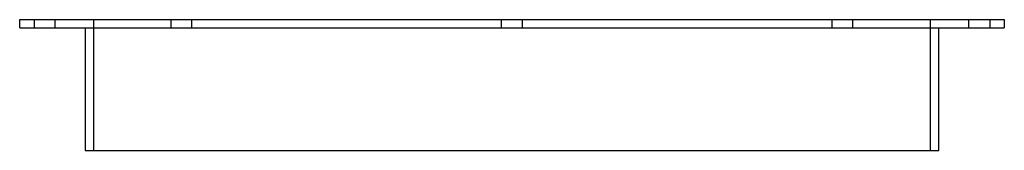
# Model space of a CAD drawing. Header units: millimetres. Extents: x -237 to 237, y -63 to 0.
import ezdxf

# ---------------------------------------------------------------- set-up
doc = ezdxf.new("R2010")
doc.units = ezdxf.units.MM
doc.layers.add('HIDDEN', color=7, linetype='Continuous')
doc.layers.add('THICK', color=7, linetype='Continuous')

msp = doc.modelspace()

# ---------------------------------------------------------------- linework, layer by layer
at = {"layer": 'HIDDEN'}
for p, q in [((-230, 0), (-230, -4)), ((-220, -4), (-220, 0)), ((-201.5, 0), (-201.5, -63)), ((-164.1, -4), (-164.1, 0)), ((-154.1, -4), (-154.1, 0)), ((-5, -4), (-5, 0)), ((5, -4), (5, 0)), ((154.1, -4), (154.1, 0)), ((164.1, -4), (164.1, 0)), ((201.5, -63), (201.5, 0)), ((220, -4), (220, 0)), ((230, 0), (230, -4)), ((-164.1, -4), (-164.1, 0)), ((-154.1, -4), (-154.1, 0)), ((-5, -4), (-5, 0)), ((5, -4), (5, 0)), ((154.1, -4), (154.1, 0)), ((164.1, -4), (164.1, 0))]:
    msp.add_line(p, q, dxfattribs=at)
at = {"layer": 'THICK'}
for p, q in [((-237, 0), (237, 0)), ((-237, -4), (-237, 0)), ((237, 0), (237, -4)), ((-237, -4), (237, -4)), ((-205.5, -4), (-205.5, -63)), ((205.5, -63), (205.5, -4)), ((-205.5, -63), (205.5, -63))]:
    msp.add_line(p, q, dxfattribs=at)

doc.saveas('drawing.dxf')
